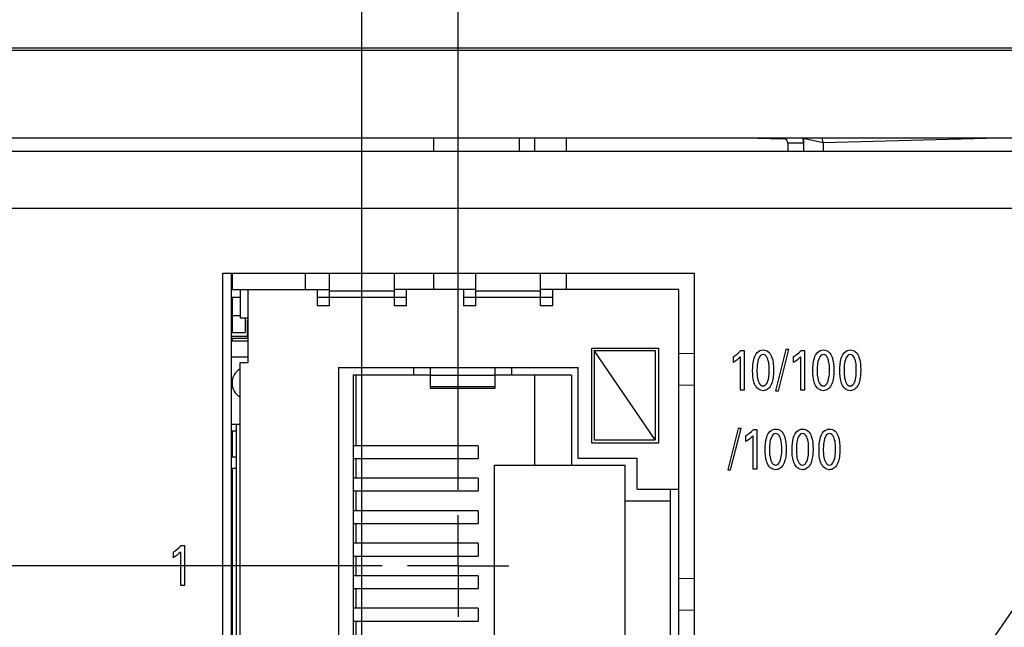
# Model space of a CAD drawing. Header units: inches. Extents: x 0 to 34, y 0 to 22.
# Tile 34 of 59: x 8.7 to 11.2, y 13.5 to 15. Entities that reach past the tile are written whole.
import ezdxf

# ---------------------------------------------------------------- set-up
doc = ezdxf.new("R2010")
doc.units = ezdxf.units.IN
doc.header["$LTSCALE"] = 1.87
doc.header["$MEASUREMENT"] = 0
doc.linetypes.add('CENTER', pattern=[0.6, 0.375, -0.075, 0.075, -0.075])
doc.layers.get('0').update_dxf_attribs({"linetype": 'CONTINUOUS'})
for name, color, linetype in [('ARTWORK', 7, 'CONTINUOUS'), ('COSMETIC', 7, 'CONTINUOUS'), ('DEFAULT_1', 7, 'CENTER'), ('DETAIL', 7, 'CONTINUOUS'), ('DIMENSIONS', 7, 'CONTINUOUS'), ('ECAD_712572_01_16_R_2_0402_PKO_', 7, 'CONTINUOUS'), ('ECAD_733076_01_44_SOT23_REV1', 7, 'CONTINUOUS'), ('ECAD_760013_09_230_TSW_100MILS_', 7, 'CONTINUOUS'), ('ECAD_C0402_SPARE_24_2_0402_PKO_', 7, 'CONTINUOUS'), ('ECAD_C1210_SPARE_90_C1210_REV1', 7, 'CONTINUOUS'), ('ECAD_R0402_SPARE_16_2_0402_PKO_', 7, 'CONTINUOUS')]:
    doc.layers.add(name, color=color, linetype=linetype)
doc.styles.get("Standard").update_dxf_attribs({"font": 'txt', "width": 0.8})
doc.dimstyles.new('DIMSTYLE_1', dxfattribs={"dimtxt": 0.125, "dimasz": 0.18, "dimexe": 0.125, "dimexo": 0.0625, "dimgap": 0.03125, "dimtad": 0, "dimtih": 1, "dimtoh": 1, "dimlfac": 0.5, "dimzin": 4, "dimdsep": 46, "dimtxsty": 'STANDARD', "dimblk": '_FILLED', "dimblk1": '_FILLED', "dimblk2": '_FILLED', "dimcen": 0.09, "dimadec": 0, "dimazin": 0, "dimtp": 0.01, "dimtm": 0.01, "dimtfac": 1, "dimtofl": 0, "dimtmove": 0, "dimatfit": 3, "dimldrblk": '_FILLED', "dimfxl": 1, "dimtolj": 1, "dimtzin": 4, "dimarcsym": 0})
doc.dimstyles.new('DIMSTYLE_2', dxfattribs={"dimtxt": 0.125, "dimasz": 0.18, "dimexe": 0.125, "dimexo": 0.0625, "dimgap": 0.03125, "dimtad": 0, "dimtih": 1, "dimtoh": 1, "dimlfac": 0.5, "dimzin": 4, "dimdsep": 46, "dimtxsty": 'STANDARD', "dimblk": '_FILLED', "dimblk1": '_FILLED', "dimblk2": '_FILLED', "dimcen": 0.09, "dimadec": 0, "dimazin": 0, "dimtp": 0.001, "dimtm": 0.001, "dimtfac": 1, "dimtofl": 0, "dimtmove": 0, "dimatfit": 3, "dimldrblk": '_FILLED', "dimfxl": 1, "dimtolj": 1, "dimtzin": 4, "dimarcsym": 0})
doc.dimstyles.get("Standard").update_dxf_attribs({"dimtxt": 0.125, "dimasz": 0.18, "dimexe": 0.125, "dimexo": 0.0625, "dimgap": 0.09, "dimtad": 0, "dimtih": 1, "dimtoh": 1, "dimdec": 3, "dimzin": 4, "dimdsep": 46, "dimtxsty": 'STANDARD', "dimblk": '_FILLED', "dimblk1": '_FILLED', "dimblk2": '_FILLED', "dimcen": 0.09, "dimadec": 0, "dimazin": 0, "dimtol": 1, "dimtp": 0.01, "dimtm": 0.01, "dimtfac": 1, "dimtdec": 3, "dimtofl": 0, "dimtmove": 0, "dimatfit": 3, "dimldrblk": '_FILLED', "dimfxl": 1, "dimtolj": 1, "dimtzin": 4, "dimarcsym": 0})

# ---------------------------------------------------------------- blocks, each defined once
blk = doc.blocks.new('*D22')
at = {"layer": 'DIMENSIONS', "color": 6, "linetype": 'CONTINUOUS'}
blk.add_line((9.5876, 11.3719), (9.5876, 15.6145), dxfattribs=at)
at = {"layer": 'DIMENSIONS', "color": 6, "linetype": 'CONTINUOUS', "insert": (9.5251, 15.677), "char_height": 0.125, "width": 0.925, "attachment_point": 1, "rotation": 90, "line_spacing_factor": 0.9}
blk.add_mtext('2.36{\\Ftxt.shx;\\W1.000000;\\H0.125000; }[60]', dxfattribs=at)
blk = doc.blocks.new('_FILLED')
at = {"color": 0, "linetype": 'BYBLOCK'}
blk.add_solid([(0, 0), (-1, 0.174), (-1, -0.174)], dxfattribs=at)
blk = doc.blocks.new('*D23')
at = {"layer": 'DIMENSIONS', "color": 2, "linetype": 'CONTINUOUS'}
blk.add_line((9.8252, 13.8155), (9.8252, 15.6145), dxfattribs=at)
at = {"layer": 'DIMENSIONS', "color": 2, "linetype": 'CONTINUOUS', "insert": (9.7627, 15.677), "char_height": 0.125, "width": 0.925, "attachment_point": 1, "rotation": 90, "line_spacing_factor": 0.9}
blk.add_mtext('2.48{\\Ftxt.shx;\\W1.000000;\\H0.125000; }[63]', dxfattribs=at)
blk = doc.blocks.new('*D24')
at = {"layer": 'DIMENSIONS', "color": 2, "linetype": 'CONTINUOUS'}
blk.add_line((11.6509, 13.5485), (11.6509, 15.6145), dxfattribs=at)
at = {"layer": 'DIMENSIONS', "color": 2, "linetype": 'CONTINUOUS', "insert": (11.5884, 15.677), "char_height": 0.125, "width": 1.125, "attachment_point": 1, "rotation": 90, "line_spacing_factor": 0.9}
blk.add_mtext('3.39{\\Ftxt.shx;\\W1.000000;\\H0.125000; }[86.2]', dxfattribs=at)
blk = doc.blocks.new('*D40')
at = {"layer": 'DIMENSIONS', "color": 2, "linetype": 'CONTINUOUS'}
blk.add_line((9.6377, 13.628), (4.0538, 13.628), dxfattribs=at)
at = {"layer": 'DIMENSIONS', "color": 2, "linetype": 'CONTINUOUS', "insert": (3.9913, 13.6905), "char_height": 0.125, "width": 1.125, "attachment_point": 3, "line_spacing_factor": 0.9}
blk.add_mtext('2.82{\\Ftxt.shx;\\W1.000000;\\H0.125000; }[71.6]', dxfattribs=at)
blk = doc.blocks.new('*D53')
at = {"layer": 'DIMENSIONS', "color": 2, "linetype": 'CONTINUOUS'}
blk.add_line((9.5876, 11.3719), (9.5876, 15.6145), dxfattribs=at)
at = {"layer": 'DIMENSIONS', "color": 2, "linetype": 'CONTINUOUS', "insert": (9.5251, 15.677), "char_height": 0.125, "width": 0.925, "attachment_point": 1, "rotation": 90, "line_spacing_factor": 0.9}
blk.add_mtext('2.36{\\Ftxt.shx;\\W1.000000;\\H0.125000; }[60]', dxfattribs=at)

msp = doc.modelspace()

# ---------------------------------------------------------------- linework, layer by layer
at = {"color": 7, "linetype": 'CONTINUOUS'}
for p, q in [((7.0572, 14.9022), (12.7775, 14.9022)), ((9.7642, 14.681), (9.7642, 14.648)), ((9.9759, 14.648), (9.9759, 14.681)), ((10.0142, 14.648), (10.0142, 14.681)), ((10.0909, 14.681), (10.0909, 14.648)), ((10.5295, 14.681), (10.6267, 14.6784)), ((10.6268, 14.681), (10.6267, 14.6784)), ((10.6754, 14.68), (10.6754, 14.648)), ((10.6754, 14.68), (10.6823, 14.6784)), ((10.6823, 14.6784), (10.7241, 14.6697)), ((10.7241, 14.6697), (10.7215, 14.681)), ((10.7241, 14.6697), (11.1565, 14.681)), ((10.7241, 14.6697), (10.7241, 14.648)), ((10.6371, 14.6678), (10.6371, 14.648)), ((10.6754, 14.6678), (10.6371, 14.6678)), ((9.2662, 14.348), (9.2662, 11.808)), ((9.5082, 14.268), (9.5082, 14.348)), ((9.6682, 14.268), (9.6682, 14.348)), ((9.7642, 14.348), (9.7642, 14.308)), ((9.8682, 14.268), (9.8682, 14.348)), ((10.0282, 14.268), (10.0282, 14.348)), ((10.0909, 14.348), (10.0909, 14.308)), ((9.2662, 14.308), (9.5082, 14.308)), ((9.2882, 14.308), (9.2882, 14.238)), ((9.3082, 14.128), (9.3082, 14.308)), ((9.4782, 14.308), (9.4782, 14.268)), ((9.8682, 14.308), (9.6682, 14.308)), ((9.6982, 14.268), (9.6982, 14.308)), ((9.8382, 14.308), (9.8382, 14.268)), ((10.3682, 14.308), (10.0282, 14.308)), ((10.0582, 14.268), (10.0582, 14.308)), ((10.3682, 11.848), (10.3682, 14.308)), ((9.2882, 14.288), (9.2662, 14.288)), ((9.6982, 14.288), (9.4782, 14.288)), ((9.6682, 14.304), (9.5082, 14.304)), ((10.0582, 14.288), (9.8382, 14.288)), ((10.0282, 14.304), (9.8682, 14.304)), ((9.5082, 14.268), (9.4782, 14.268)), ((9.6982, 14.268), (9.6682, 14.268)), ((9.8682, 14.268), (9.8382, 14.268)), ((10.0582, 14.268), (10.0282, 14.268)), ((9.2882, 14.238), (9.3082, 14.238)), ((9.2662, 14.1935), (9.3082, 14.1935)), ((9.2662, 14.182), (9.3082, 14.182)), ((10.1542, 13.93), (10.1542, 14.164)), ((10.1542, 14.164), (10.3182, 14.164)), ((10.3182, 14.164), (10.3182, 13.93)), ((9.2662, 14.142), (9.3082, 14.142)), ((10.1602, 14.158), (10.1602, 13.938)), ((10.3102, 13.938), (10.1602, 14.158)), ((10.1602, 14.158), (10.3102, 14.158)), ((10.3102, 14.158), (10.3102, 13.938)), ((10.3682, 14.1515), (10.4059, 14.1506)), ((9.2882, 12.028), (9.2882, 14.128)), ((9.2882, 14.128), (9.3082, 14.128)), ((9.5302, 14.116), (9.5302, 13.14)), ((9.5302, 14.116), (10.1202, 14.116)), ((9.7162, 14.097), (9.7162, 14.116)), ((9.7562, 14.116), (9.7562, 14.0655)), ((9.9162, 14.0655), (9.9162, 14.116)), ((9.9562, 14.116), (9.9562, 14.097)), ((10.1202, 13.892), (10.1202, 14.116)), ((9.5662, 14.097), (9.5662, 13.159)), ((9.7562, 14.097), (9.5662, 14.097)), ((9.5742, 13.9237), (9.5742, 14.097)), ((9.9162, 14.0964), (9.7562, 14.0964)), ((10.1042, 14.097), (9.9162, 14.097)), ((10.0142, 13.876), (10.0142, 14.097)), ((10.1042, 14.097), (10.1042, 13.876)), ((9.7562, 14.0695), (9.9162, 14.0695)), ((9.7562, 14.0655), (9.9162, 14.0655)), ((10.3682, 14.0733), (10.4059, 14.0724)), ((9.2882, 13.9755), (9.2662, 13.9755)), ((9.2782, 13.9755), (9.2782, 13.132)), ((9.2662, 13.96), (9.2782, 13.96)), ((9.8747, 13.9237), (9.5662, 13.9237)), ((9.8747, 13.9237), (9.8747, 13.8923)), ((10.3182, 13.93), (10.1542, 13.93)), ((10.1602, 13.938), (10.3102, 13.938)), ((9.2662, 13.896), (9.2782, 13.896)), ((9.5662, 13.8923), (9.8747, 13.8923)), ((9.5742, 13.8437), (9.5742, 13.8923)), ((9.9142, 13.38), (9.9142, 13.876)), ((9.9142, 13.876), (10.2362, 13.876)), ((10.2662, 13.892), (10.1202, 13.892)), ((10.2362, 13.38), (10.2362, 13.876)), ((10.2662, 13.817), (10.2662, 13.892)), ((9.2662, 13.86), (9.2682, 13.86)), ((9.2682, 13.868), (9.2682, 13.388)), ((9.2782, 13.868), (9.2682, 13.868)), ((9.8747, 13.8437), (9.5662, 13.8437)), ((9.8747, 13.8437), (9.8747, 13.8123)), ((9.2662, 13.796), (9.2682, 13.796)), ((9.5662, 13.8123), (9.8747, 13.8123)), ((9.5742, 13.7637), (9.5742, 13.8123)), ((10.2662, 13.817), (10.3682, 13.817)), ((10.3482, 13.439), (10.3482, 13.817)), ((10.2362, 13.788), (10.3482, 13.788)), ((9.2662, 13.76), (9.2682, 13.76)), ((9.8747, 13.7637), (9.5662, 13.7637)), ((9.8747, 13.7637), (9.8747, 13.7323)), ((9.5662, 13.7323), (9.8747, 13.7323)), ((9.5742, 13.6837), (9.5742, 13.7323)), ((9.2662, 13.696), (9.2682, 13.696)), ((9.8747, 13.6837), (9.5662, 13.6837)), ((9.8747, 13.6837), (9.8747, 13.6523)), ((9.2662, 13.66), (9.2682, 13.66)), ((9.5662, 13.6523), (9.8747, 13.6523)), ((9.5742, 13.6037), (9.5742, 13.6523)), ((9.8747, 13.6037), (9.5662, 13.6037)), ((9.8747, 13.6037), (9.8747, 13.5723)), ((9.2662, 13.596), (9.2682, 13.596)), ((10.4059, 13.5974), (10.3682, 13.5964)), ((9.2662, 13.56), (9.2682, 13.56)), ((9.5662, 13.5723), (9.8747, 13.5723)), ((9.5742, 13.5237), (9.5742, 13.5723)), ((9.8747, 13.5237), (9.5662, 13.5237)), ((9.8747, 13.5237), (9.8747, 13.4923)), ((10.4059, 13.5192), (10.3682, 13.5183)), ((9.2662, 13.496), (9.2682, 13.496)), ((9.5662, 13.4923), (9.8747, 13.4923)), ((9.5742, 13.4437), (9.5742, 13.4923))]:
    msp.add_line(p, q, dxfattribs=at)
at = {"color": 3, "linetype": 'CONTINUOUS'}
for p, q in [((7.0655, 14.897), (12.7261, 14.897)), ((7.0655, 14.681), (12.7261, 14.681)), ((6.5885, 14.648), (12.6898, 14.648)), ((6.4485, 14.508), (12.8298, 14.508)), ((9.2459, 11.808), (9.2459, 14.348)), ((9.2459, 14.348), (10.4059, 14.348)), ((10.4059, 14.348), (10.4059, 11.808))]:
    msp.add_line(p, q, dxfattribs=at)
at = {"color": 7, "linetype": 'CONTINUOUS'}
for centre, radius, start, end in [((10.6265, 14.6678), 0.0106, 0.0124, 88.4876), ((10.6254, 14.6678), 0.05, 0, 13.8778), ((9.3082, 14.078), 0.04, 120.3947, 239.6176)]:
    msp.add_arc(centre, radius, start, end, dxfattribs=at)
at = {"layer": 'ARTWORK', "color": 3, "linetype": 'CONTINUOUS'}
for p, q in [((10.6321, 14.1601), (10.6061, 14.0587)), ((10.6135, 14.0587), (10.6393, 14.1601)), ((10.6393, 14.1601), (10.6321, 14.1601)), ((10.5019, 14.142), (10.5019, 14.1281)), ((10.5198, 14.142), (10.5198, 14.061)), ((10.5304, 14.1572), (10.5206, 14.1572)), ((10.5304, 14.061), (10.5304, 14.1572)), ((10.6502, 14.142), (10.6502, 14.1281)), ((10.6681, 14.142), (10.6681, 14.061)), ((10.6788, 14.1572), (10.6689, 14.1572)), ((10.6788, 14.061), (10.6788, 14.1572)), ((10.5198, 14.061), (10.5304, 14.061)), ((10.6061, 14.0587), (10.6135, 14.0587)), ((10.6681, 14.061), (10.6788, 14.061)), ((10.5147, 13.9656), (10.4887, 13.8643)), ((10.496, 13.8643), (10.5219, 13.9656)), ((10.5219, 13.9656), (10.5147, 13.9656)), ((10.5328, 13.9476), (10.5328, 13.9337)), ((10.5507, 13.9476), (10.5507, 13.8665)), ((10.5613, 13.9627), (10.5514, 13.9627)), ((10.5613, 13.8665), (10.5613, 13.9627)), ((10.4887, 13.8643), (10.496, 13.8643)), ((10.5507, 13.8665), (10.5613, 13.8665)), ((9.1519, 13.6772), (9.142, 13.6772)), ((9.1519, 13.581), (9.1519, 13.6772)), ((9.1233, 13.662), (9.1233, 13.6481)), ((9.1412, 13.662), (9.1412, 13.581)), ((9.1412, 13.581), (9.1519, 13.581))]:
    msp.add_line(p, q, dxfattribs=at)
for points, knots in [([(10.5502, 14.108), (10.5502, 14.1184), (10.5513, 14.1342), (10.5598, 14.1543), (10.5708, 14.1591), (10.576, 14.1591)], [0, 0, 0, 0, 0.495595, 0.752984, 1, 1, 1, 1]), ([(10.576, 14.1591), (10.5809, 14.1591), (10.5912, 14.1553), (10.6008, 14.1364), (10.6018, 14.1207), (10.6018, 14.1102)], [0, 0, 0, 0, 0.240151, 0.482824, 1, 1, 1, 1]), ([(10.6986, 14.108), (10.6986, 14.1184), (10.6996, 14.1342), (10.7082, 14.1543), (10.7192, 14.1591), (10.7243, 14.1591)], [0, 0, 0, 0, 0.495646, 0.753055, 1, 1, 1, 1]), ([(10.7243, 14.1591), (10.7292, 14.1591), (10.7395, 14.1553), (10.7491, 14.1364), (10.7501, 14.1207), (10.7501, 14.1102)], [0, 0, 0, 0, 0.240151, 0.482824, 1, 1, 1, 1]), ([(10.7648, 14.108), (10.7648, 14.1184), (10.7658, 14.1342), (10.7744, 14.1543), (10.7854, 14.1591), (10.7906, 14.1591)], [0, 0, 0, 0, 0.49564, 0.753053, 1, 1, 1, 1]), ([(10.7906, 14.1591), (10.7954, 14.1591), (10.8057, 14.1553), (10.8153, 14.1364), (10.8163, 14.1207), (10.8163, 14.1102)], [0, 0, 0, 0, 0.240151, 0.482824, 1, 1, 1, 1]), ([(10.5761, 14.148), (10.5662, 14.148), (10.5608, 14.1262), (10.5609, 14.1131), (10.5609, 14.1087)], [0, 0, 0, 0, 0.689484, 1, 1, 1, 1]), ([(10.591, 14.1089), (10.591, 14.1142), (10.5912, 14.1271), (10.5852, 14.148), (10.5761, 14.148)], [0, 0, 0, 0, 0.368123, 1, 1, 1, 1]), ([(10.7245, 14.148), (10.7145, 14.148), (10.7092, 14.1262), (10.7092, 14.1131), (10.7092, 14.1087)], [0, 0, 0, 0, 0.689484, 1, 1, 1, 1]), ([(10.7393, 14.1089), (10.7393, 14.1142), (10.7395, 14.1271), (10.7335, 14.148), (10.7245, 14.148)], [0, 0, 0, 0, 0.368123, 1, 1, 1, 1]), ([(10.7907, 14.148), (10.7807, 14.148), (10.7754, 14.1262), (10.7754, 14.1131), (10.7754, 14.1087)], [0, 0, 0, 0, 0.689484, 1, 1, 1, 1]), ([(10.8055, 14.1089), (10.8055, 14.1142), (10.8058, 14.1271), (10.7997, 14.148), (10.7907, 14.148)], [0, 0, 0, 0, 0.368123, 1, 1, 1, 1]), ([(10.5552, 14.075), (10.5545, 14.0768), (10.5509, 14.0874), (10.5502, 14.0987), (10.5502, 14.108)], [0, 0, 0, 0, 0.171488, 1, 1, 1, 1]), ([(10.5609, 14.1087), (10.5609, 14.1037), (10.5608, 14.091), (10.5668, 14.0706), (10.5759, 14.0706)], [0, 0, 0, 0, 0.355735, 1, 1, 1, 1]), ([(10.5759, 14.0706), (10.5856, 14.0706), (10.591, 14.0918), (10.591, 14.1045), (10.591, 14.1089)], [0, 0, 0, 0, 0.686011, 1, 1, 1, 1]), ([(10.6018, 14.1102), (10.6018, 14.1051), (10.6013, 14.0901), (10.5976, 14.0741), (10.5911, 14.0664)], [0, 0, 0, 0, 0.33684, 1, 1, 1, 1]), ([(10.7036, 14.075), (10.7029, 14.0768), (10.6993, 14.0874), (10.6986, 14.0987), (10.6986, 14.108)], [0, 0, 0, 0, 0.171486, 1, 1, 1, 1]), ([(10.7092, 14.1087), (10.7092, 14.1037), (10.7091, 14.091), (10.7152, 14.0706), (10.7242, 14.0706)], [0, 0, 0, 0, 0.355725, 1, 1, 1, 1]), ([(10.7242, 14.0706), (10.7339, 14.0706), (10.7393, 14.0918), (10.7393, 14.1045), (10.7393, 14.1089)], [0, 0, 0, 0, 0.686003, 1, 1, 1, 1]), ([(10.7501, 14.1102), (10.7501, 14.1051), (10.7496, 14.0901), (10.746, 14.0741), (10.7394, 14.0664)], [0, 0, 0, 0, 0.33684, 1, 1, 1, 1]), ([(10.7698, 14.075), (10.7691, 14.0768), (10.7655, 14.0874), (10.7648, 14.0987), (10.7648, 14.108)], [0, 0, 0, 0, 0.171488, 1, 1, 1, 1]), ([(10.7754, 14.1087), (10.7754, 14.1037), (10.7753, 14.091), (10.7814, 14.0706), (10.7905, 14.0706)], [0, 0, 0, 0, 0.355723, 1, 1, 1, 1]), ([(10.7905, 14.0706), (10.8001, 14.0706), (10.8055, 14.0918), (10.8055, 14.1045), (10.8055, 14.1089)], [0, 0, 0, 0, 0.686001, 1, 1, 1, 1]), ([(10.8163, 14.1102), (10.8163, 14.1051), (10.8158, 14.0901), (10.8122, 14.0741), (10.8057, 14.0664)], [0, 0, 0, 0, 0.33684, 1, 1, 1, 1]), ([(10.5911, 14.0664), (10.5899, 14.065), (10.5856, 14.0609), (10.5797, 14.059), (10.5758, 14.059)], [0, 0, 0, 0, 0.328393, 1, 1, 1, 1]), ([(10.7394, 14.0664), (10.7382, 14.065), (10.734, 14.0609), (10.728, 14.059), (10.7241, 14.059)], [0, 0, 0, 0, 0.328393, 1, 1, 1, 1]), ([(10.8057, 14.0664), (10.8044, 14.065), (10.8002, 14.0609), (10.7942, 14.059), (10.7903, 14.059)], [0, 0, 0, 0, 0.328393, 1, 1, 1, 1]), ([(10.5811, 13.9135), (10.5811, 13.9239), (10.5822, 13.9398), (10.5907, 13.9599), (10.6017, 13.9647), (10.6069, 13.9647)], [0, 0, 0, 0, 0.495595, 0.752984, 1, 1, 1, 1]), ([(10.607, 13.9536), (10.5971, 13.9536), (10.5917, 13.9317), (10.5918, 13.9187), (10.5918, 13.9142)], [0, 0, 0, 0, 0.689484, 1, 1, 1, 1]), ([(10.6069, 13.9647), (10.6118, 13.9647), (10.6221, 13.9609), (10.6317, 13.9419), (10.6327, 13.9263), (10.6327, 13.9157)], [0, 0, 0, 0, 0.240151, 0.482824, 1, 1, 1, 1]), ([(10.6219, 13.9145), (10.6219, 13.9198), (10.6221, 13.9326), (10.6161, 13.9536), (10.607, 13.9536)], [0, 0, 0, 0, 0.368123, 1, 1, 1, 1]), ([(10.6473, 13.9135), (10.6473, 13.9239), (10.6484, 13.9398), (10.657, 13.9599), (10.6679, 13.9647), (10.6731, 13.9647)], [0, 0, 0, 0, 0.49561, 0.753001, 1, 1, 1, 1]), ([(10.6732, 13.9536), (10.6633, 13.9536), (10.658, 13.9317), (10.658, 13.9187), (10.658, 13.9142)], [0, 0, 0, 0, 0.689484, 1, 1, 1, 1]), ([(10.6731, 13.9647), (10.678, 13.9647), (10.6883, 13.9609), (10.6979, 13.9419), (10.6989, 13.9263), (10.6989, 13.9157)], [0, 0, 0, 0, 0.240168, 0.48284, 1, 1, 1, 1]), ([(10.6881, 13.9145), (10.6881, 13.9198), (10.6883, 13.9326), (10.6823, 13.9536), (10.6732, 13.9536)], [0, 0, 0, 0, 0.368123, 1, 1, 1, 1]), ([(10.7136, 13.9135), (10.7136, 13.9239), (10.7146, 13.9398), (10.7232, 13.9599), (10.7342, 13.9647), (10.7393, 13.9647)], [0, 0, 0, 0, 0.49561, 0.753001, 1, 1, 1, 1]), ([(10.7394, 13.9536), (10.7295, 13.9536), (10.7242, 13.9317), (10.7242, 13.9187), (10.7242, 13.9142)], [0, 0, 0, 0, 0.689475, 1, 1, 1, 1]), ([(10.7393, 13.9647), (10.7442, 13.9647), (10.7545, 13.9609), (10.7641, 13.9419), (10.7651, 13.9263), (10.7651, 13.9157)], [0, 0, 0, 0, 0.240168, 0.48284, 1, 1, 1, 1]), ([(10.7543, 13.9145), (10.7543, 13.9198), (10.7545, 13.9326), (10.7485, 13.9536), (10.7394, 13.9536)], [0, 0, 0, 0, 0.368111, 1, 1, 1, 1]), ([(10.5861, 13.8806), (10.5854, 13.8823), (10.5818, 13.8929), (10.5811, 13.9043), (10.5811, 13.9135)], [0, 0, 0, 0, 0.171488, 1, 1, 1, 1]), ([(10.5918, 13.9142), (10.5918, 13.9092), (10.5917, 13.8966), (10.5977, 13.8761), (10.6068, 13.8761)], [0, 0, 0, 0, 0.355723, 1, 1, 1, 1]), ([(10.6068, 13.8761), (10.6165, 13.8761), (10.6219, 13.8973), (10.6219, 13.9101), (10.6219, 13.9145)], [0, 0, 0, 0, 0.686001, 1, 1, 1, 1]), ([(10.6327, 13.9157), (10.6327, 13.9106), (10.6322, 13.8957), (10.6285, 13.8796), (10.622, 13.872)], [0, 0, 0, 0, 0.33684, 1, 1, 1, 1]), ([(10.6523, 13.8806), (10.6516, 13.8823), (10.648, 13.8929), (10.6473, 13.9043), (10.6473, 13.9135)], [0, 0, 0, 0, 0.171488, 1, 1, 1, 1]), ([(10.658, 13.9142), (10.658, 13.9092), (10.6579, 13.8966), (10.6639, 13.8761), (10.673, 13.8761)], [0, 0, 0, 0, 0.355735, 1, 1, 1, 1]), ([(10.673, 13.8761), (10.6827, 13.8761), (10.6881, 13.8973), (10.6881, 13.9101), (10.6881, 13.9145)], [0, 0, 0, 0, 0.686011, 1, 1, 1, 1]), ([(10.6989, 13.9157), (10.6989, 13.9106), (10.6984, 13.8957), (10.6947, 13.8796), (10.6882, 13.872)], [0, 0, 0, 0, 0.33684, 1, 1, 1, 1]), ([(10.7186, 13.8806), (10.7179, 13.8823), (10.7142, 13.8929), (10.7136, 13.9043), (10.7136, 13.9135)], [0, 0, 0, 0, 0.171488, 1, 1, 1, 1]), ([(10.7242, 13.9142), (10.7242, 13.9092), (10.7241, 13.8966), (10.7302, 13.8761), (10.7392, 13.8761)], [0, 0, 0, 0, 0.355735, 1, 1, 1, 1]), ([(10.7392, 13.8761), (10.7489, 13.8761), (10.7543, 13.8973), (10.7543, 13.9101), (10.7543, 13.9145)], [0, 0, 0, 0, 0.686011, 1, 1, 1, 1]), ([(10.7651, 13.9157), (10.7651, 13.9106), (10.7646, 13.8957), (10.761, 13.8796), (10.7544, 13.872)], [0, 0, 0, 0, 0.336842, 1, 1, 1, 1]), ([(10.622, 13.872), (10.6208, 13.8705), (10.6165, 13.8665), (10.6106, 13.8646), (10.6067, 13.8646)], [0, 0, 0, 0, 0.328393, 1, 1, 1, 1]), ([(10.6882, 13.872), (10.687, 13.8705), (10.6827, 13.8665), (10.6768, 13.8646), (10.6729, 13.8646)], [0, 0, 0, 0, 0.328345, 1, 1, 1, 1]), ([(10.7544, 13.872), (10.7532, 13.8705), (10.7489, 13.8665), (10.743, 13.8646), (10.7391, 13.8646)], [0, 0, 0, 0, 0.328345, 1, 1, 1, 1])]:
    msp.add_open_spline(points, degree=3, knots=knots, dxfattribs=at)
for points in [[(10.5019, 14.142), (10.5086, 14.1464), (10.5151, 14.1514), (10.5206, 14.1572)], [(10.5198, 14.142), (10.5146, 14.1366), (10.5084, 14.132), (10.5019, 14.1281)], [(10.6502, 14.142), (10.6569, 14.1464), (10.6634, 14.1514), (10.6689, 14.1572)], [(10.6681, 14.142), (10.6629, 14.1366), (10.6567, 14.132), (10.6502, 14.1281)], [(10.5758, 14.059), (10.5671, 14.059), (10.5584, 14.0669), (10.5552, 14.075)], [(10.7241, 14.059), (10.7154, 14.059), (10.7067, 14.0669), (10.7036, 14.075)], [(10.7903, 14.059), (10.7817, 14.059), (10.773, 14.0669), (10.7698, 14.075)], [(10.5328, 13.9476), (10.5395, 13.952), (10.5459, 13.9569), (10.5514, 13.9627)], [(10.5507, 13.9476), (10.5455, 13.9421), (10.5393, 13.9375), (10.5328, 13.9337)], [(10.6067, 13.8646), (10.598, 13.8646), (10.5893, 13.8725), (10.5861, 13.8806)], [(10.6729, 13.8646), (10.6642, 13.8646), (10.6555, 13.8725), (10.6523, 13.8806)], [(10.7391, 13.8646), (10.7304, 13.8646), (10.7217, 13.8725), (10.7186, 13.8806)], [(9.1233, 13.662), (9.13, 13.6664), (9.1365, 13.6714), (9.142, 13.6772)], [(9.1412, 13.662), (9.136, 13.6566), (9.1298, 13.652), (9.1233, 13.6481)]]:
    msp.add_open_spline(points, degree=3, dxfattribs=at)
at = {"layer": 'COSMETIC', "color": 4, "linetype": 'CONTINUOUS'}
msp.add_line((9.2662, 14.348), (9.2662, 11.808), dxfattribs=at)
at = {"layer": 'DEFAULT_1', "color": 7, "linetype": 'CENTER'}
for q in [(9.8252, 13.753), (9.7002, 13.628), (9.8252, 13.503), (9.9502, 13.628)]:
    msp.add_line((9.8252, 13.628), q, dxfattribs=at)
at = {"layer": 'ECAD_712572_01_16_R_2_0402_PKO_', "color": 7, "linetype": 'CONTINUOUS'}
for p, q in [((9.2682, 14.244), (9.2682, 14.202)), ((9.3002, 14.238), (9.3002, 14.202)), ((9.2682, 14.202), (9.3002, 14.202))]:
    msp.add_line(p, q, dxfattribs=at)
at = {"layer": 'ECAD_733076_01_44_SOT23_REV1', "color": 7, "linetype": 'CONTINUOUS'}
msp.add_line((9.2682, 13.936), (9.2662, 13.936), dxfattribs=at)
at = {"layer": 'ECAD_760013_09_230_TSW_100MILS_', "color": 7, "linetype": 'CONTINUOUS'}
for p, q in [((9.3055, 14.232), (9.3055, 14.188)), ((9.3082, 14.232), (9.3055, 14.232))]:
    msp.add_line(p, q, dxfattribs=at)
at = {"layer": 'ECAD_C0402_SPARE_24_2_0402_PKO_', "color": 7, "linetype": 'CONTINUOUS'}
for q in [(9.2682, 14.182), (9.3082, 14.188)]:
    msp.add_line((9.2682, 14.188), q, dxfattribs=at)
at = {"layer": 'ECAD_C1210_SPARE_90_C1210_REV1', "color": 7, "linetype": 'CONTINUOUS'}
for p, q in [((9.2682, 14.348), (9.2682, 14.308)), ((9.4482, 14.348), (9.4482, 14.308)), ((9.2682, 14.288), (9.2682, 14.244)), ((9.2682, 14.244), (9.2882, 14.244))]:
    msp.add_line(p, q, dxfattribs=at)
at = {"layer": 'ECAD_R0402_SPARE_16_2_0402_PKO_', "color": 7, "linetype": 'CONTINUOUS'}
msp.add_line((9.2682, 13.96), (9.2682, 13.896), dxfattribs=at)

# ---------------------------------------------------------------- dimensions: what is measured, and where the dimension line sits
at = {"layer": 'DIMENSIONS', "color": 2, "linetype": 'CONTINUOUS'}
for feature_location, offset, dtype, origin, dimstyle, picture, middle in [((11.6509, 13.5485), (0, 2.0659), 1, (4.8653, 13.486), 'DIMSTYLE_1', '*D24', (11.6509, 16.2395)), ((9.8252, 13.8155), (0, 1.799), 1, (4.8653, 13.753), 'DIMSTYLE_1', '*D23', (9.8252, 16.1395)), ((9.5876, 11.3719), (0, 4.2426), 1, (4.8653, 11.3094), 'DIMSTYLE_2', '*D53', (9.5876, 16.1395)), ((9.6377, 13.628), (-5.5838, 0), 0, (9.7002, 7.9897), 'DIMSTYLE_1', '*D40', (3.4288, 13.628))]:
    dim = msp.add_ordinate_dim(feature_location=feature_location, offset=offset, dtype=dtype, origin=origin, dimstyle=dimstyle, dxfattribs=at)
    dim.commit()
    dim.dimension.update_dxf_attribs({"geometry": picture, "text_midpoint": middle})
at = {"layer": 'DIMENSIONS', "color": 6, "linetype": 'CONTINUOUS'}
dim = msp.add_ordinate_dim(feature_location=(9.5876, 11.3719), offset=(0, 4.2426), dtype=1, origin=(4.8653, 11.3094), dimstyle='DIMSTYLE_1', dxfattribs=at)
dim.commit()
dim.dimension.update_dxf_attribs({"geometry": '*D22', "text_midpoint": (9.5876, 16.1395)})

# ---------------------------------------------------------------- leaders
at = {"layer": 'DETAIL', "color": 2, "linetype": 'CONTINUOUS'}
msp.add_leader([(9.7671, 11.4566), (12.6796, 15.677), (12.8596, 15.677)], dimstyle='STANDARD', override={"dimtad": 0}, dxfattribs=at)

doc.saveas('drawing.dxf')
